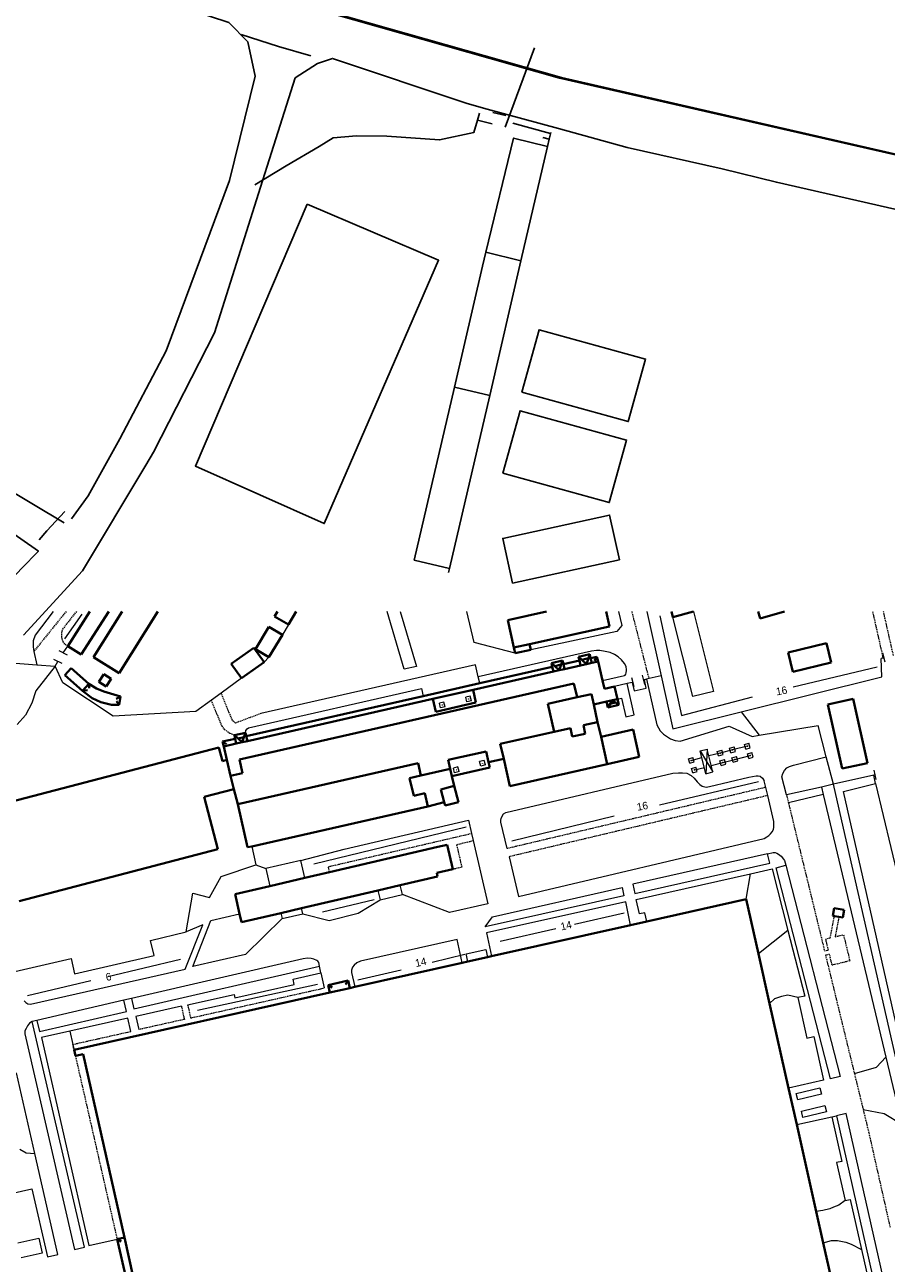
# Model space of a CAD drawing. Extents: x 13 to 4138, y -4831 to -1000.
# Tile 197 of 203: x 3213 to 3579, y -2277 to -1751. Entities that reach past the tile are written whole.
import ezdxf
from ezdxf.enums import TextEntityAlignment as Align

# ---------------------------------------------------------------- set-up
doc = ezdxf.new("R2010")
doc.units = 0
doc.header["$MEASUREMENT"] = 0
doc.linetypes.add('DASHED', pattern=[0.75, 0.5, -0.25])
for name, color, linetype in [('11', 7, 'CONTINUOUS'), ('13', 7, 'CONTINUOUS'), ('15', 7, 'CONTINUOUS'), ('24', 7, 'CONTINUOUS'), ('40', 7, 'CONTINUOUS'), ('42', 7, 'CONTINUOUS'), ('7', 7, 'CONTINUOUS'), ('ГРАНИЦА_РАЙОНА', 5, 'CONTINUOUS'), ('ЛЕСТНИЦЫ', 6, 'CONTINUOUS'), ('ПЕШЕХОДНЫЕ_ДОРОЖКИ', 3, 'CONTINUOUS'), ('ПЕШЕХОДНЫЕ_ПЕРЕХОДЫ', 1, 'CONTINUOUS'), ('СПОРТИВНЫЕ_ПЛОЩАДКИ', 3, 'CONTINUOUS'), ('ТРОТУАРЫ', 7, 'CONTINUOUS')]:
    doc.layers.add(name, color=color, linetype=linetype)
doc.styles.get("Standard").update_dxf_attribs({"font": 'txt', "height": 0.2})

msp = doc.modelspace()

# ---------------------------------------------------------------- linework, layer by layer
at = {"layer": '11', "color": 253, "linetype": 'Continuous', "lineweight": 0}
for p, q in [((3231.66, -2014.67), (3241.07, -2000)), ((3404.17, -2013.09), (3401.01, -2000)), ((3465.37, -2000), (3466.86, -2005.97)), ((3477.43, -2000), (3483.46, -2027.34)), ((3496.9, -2036.1), (3488.45, -2002.42)), ((3497.18, -2000), (3505.68, -2033.9)), ((3325.37, -2005.54), (3322.79, -2009.96)), ((3466.86, -2005.97), (3464.74, -2008.55)), ((3421.5, -2017.72), (3404.17, -2013.09)), ((3464.74, -2008.55), (3428.13, -2016.25)), ((3231.52, -2018.5), (3227.94, -2016.7)), ((3229.73, -2017.6), (3231.66, -2014.67)), ((3578.61, -2021.49), (3577.56, -2017.63)), ((3207.79, -2021.73), (3218.57, -2022.59)), ((3218.57, -2022.59), (3226.25, -2023.21)), ((3229.27, -2022.12), (3225.7, -2020.32)), ((3226.25, -2023.21), (3227.48, -2021.22)), ((3229.5, -2030.31), (3226.25, -2023.21)), ((3317.03, -2019.43), (3314.96, -2021.5)), ((3577.75, -2019.64), (3576.83, -2019.94)), ((3577.12, -2027.8), (3576.83, -2019.94)), ((3305.36, -2028.3), (3296.76, -2034.61)), ((3472.08, -2031.97), (3471.11, -2028.09)), ((3476.51, -2030.97), (3475.53, -2027.08)), ((3477.26, -2028.74), (3476.36, -2028.95)), ((3477.17, -2032.54), (3476.36, -2028.95)), ((3478.39, -2028.49), (3477.26, -2028.74)), ((3483.46, -2027.34), (3478.39, -2028.49)), ((3483.46, -2027.34), (3488.4, -2049.74)), ((3517.51, -2042.54), (3577.12, -2027.8)), ((3250.93, -2044.38), (3229.5, -2030.31)), ((3463.73, -2031.81), (3459.41, -2032.79)), ((3469.03, -2030.61), (3463.73, -2031.81)), ((3471.17, -2030.12), (3469.03, -2030.61)), ((3471.6, -2030.03), (3471.17, -2030.12)), ((3471.17, -2030.12), (3471.99, -2033.72)), ((3471.99, -2033.72), (3477.17, -2032.54)), ((3505.68, -2033.9), (3496.9, -2036.1)), ((3292.6, -2037.66), (3286.05, -2042.46)), ((3296.76, -2034.61), (3292.6, -2037.66)), ((3286.05, -2042.46), (3250.93, -2044.38)), ((3488.4, -2049.74), (3517.51, -2042.54)), ((3517.51, -2042.54), (3525.08, -2052.48)), ((3525.08, -2052.48), (3550.12, -2048.34)), ((3553.58, -2061.68), (3550.12, -2048.34)), ((3556.61, -2073.36), (3553.58, -2061.68)), ((3573.69, -2069.5), (3556.61, -2073.36)), ((3574.38, -2069.34), (3573.69, -2069.5)), ((3574.53, -2073.07), (3573.69, -2069.5)), ((3574.8, -2071.31), (3573.96, -2067.4)), ((3551.48, -2074.52), (3536.69, -2077.86)), ((3556.61, -2073.36), (3551.48, -2074.52)), ((3551.48, -2074.52), (3552.24, -2077.7)), ((3556.92, -2074.55), (3556.61, -2073.36)), ((3586.82, -2205.64), (3556.92, -2074.55)), ((3560.94, -2076.39), (3574.53, -2073.07)), ((3583.08, -2174.41), (3560.94, -2076.39)), ((3552.24, -2077.7), (3537.51, -2081.22)), ((3552.24, -2077.7), (3578.83, -2189.15)), ((3330.6, -2105.65), (3348.92, -2100.88)), ((3296.82, -2112.46), (3311.52, -2107.5)), ((3311.52, -2107.5), (3315.64, -2109.14)), ((3291.87, -2121.44), (3296.82, -2112.46)), ((3281.94, -2135.98), (3284.7, -2119.6)), ((3284.7, -2119.6), (3291.87, -2121.44)), ((3266.77, -2139.65), (3281.94, -2135.98)), ((3268.25, -2146), (3266.77, -2139.65)), ((3209.23, -2152.78), (3233.03, -2147.24)), ((3233.03, -2147.24), (3234.57, -2153.85)), ((3234.57, -2153.85), (3268.25, -2146)), ((3578.83, -2189.15), (3585.63, -2217.66))]:
    msp.add_line(p, q, dxfattribs=at)
for p in [(3577.75, -2019.64), (3476.36, -2028.95)]:
    msp.add_point(p, dxfattribs=at)
at = {"layer": '13', "color": 253, "linetype": 'Continuous', "lineweight": 40}
for p, q in [((3231.66, -2014.67), (3241.07, -2000)), ((3249.07, -2000), (3237.33, -2018.3)), ((3242.56, -2019.32), (3254.68, -2000)), ((3269.82, -2000), (3253.43, -2026.14)), ((3320.61, -2000), (3319.4, -2002.09)), ((3319.4, -2002.09), (3325.37, -2005.54)), ((3325.37, -2005.54), (3328.58, -2000)), ((3418.38, -2003.67), (3434.89, -2000)), ((3461.58, -2006.31), (3460.18, -2000)), ((3487.85, -2000), (3488.45, -2002.42)), ((3488.45, -2002.42), (3497.18, -2000)), ((3524.72, -2000), (3525.54, -2002.91)), ((3525.54, -2002.91), (3535.84, -2000)), ((3317.03, -2006.46), (3311.27, -2015.92)), ((3322.79, -2009.96), (3317.03, -2006.46)), ((3418.38, -2003.67), (3420.97, -2015.32)), ((3427.6, -2013.85), (3461.58, -2006.31)), ((3317.03, -2019.43), (3322.79, -2009.96)), ((3237.33, -2018.3), (3231.66, -2014.67)), ((3310.61, -2015.36), (3301.01, -2022.16)), ((3314.96, -2021.5), (3310.61, -2015.36)), ((3311.27, -2015.92), (3317.03, -2019.43)), ((3420.97, -2015.32), (3427.6, -2013.85)), ((3420.97, -2015.32), (3421.5, -2017.72)), ((3421.5, -2017.72), (3428.13, -2016.25)), ((3428.13, -2016.25), (3427.6, -2013.85)), ((3448.45, -2019.2), (3453.16, -2018.14)), ((3452.63, -2019.85), (3453.16, -2018.14)), ((3453.16, -2018.14), (3453.54, -2019.81)), ((3537.46, -2017.37), (3553.64, -2013.5)), ((3539.42, -2025.57), (3537.46, -2017.37)), ((3553.64, -2013.5), (3555.6, -2021.7)), ((3253.43, -2026.14), (3242.56, -2019.32)), ((3301.01, -2022.16), (3305.36, -2028.3)), ((3305.36, -2028.3), (3314.96, -2021.5)), ((3406.51, -2030.43), (3437.29, -2023.44)), ((3436.95, -2021.93), (3441.66, -2020.86)), ((3437.29, -2023.44), (3436.95, -2021.93)), ((3436.95, -2021.93), (3438.33, -2023.19)), ((3437.76, -2025.53), (3437.29, -2023.44)), ((3441.09, -2022.54), (3438.33, -2023.19)), ((3438.33, -2023.19), (3440.27, -2024.96)), ((3440.27, -2024.96), (3441.09, -2022.54)), ((3441.09, -2022.54), (3441.66, -2020.86)), ((3441.66, -2020.86), (3442, -2022.39)), ((3442, -2022.39), (3448.83, -2020.86)), ((3442, -2022.39), (3442.47, -2024.46)), ((3442.47, -2024.46), (3449.3, -2022.92)), ((3448.83, -2020.86), (3448.45, -2019.2)), ((3448.45, -2019.2), (3449.87, -2020.5)), ((3449.3, -2022.92), (3448.83, -2020.86)), ((3449.3, -2022.92), (3451.87, -2022.33)), ((3452.63, -2019.85), (3449.87, -2020.5)), ((3449.87, -2020.5), (3451.87, -2022.33)), ((3451.87, -2022.33), (3452.63, -2019.85)), ((3451.87, -2022.33), (3454, -2021.85)), ((3451.87, -2022.33), (3451.87, -2022.33)), ((3453.54, -2019.81), (3456.26, -2019.21)), ((3453.54, -2019.81), (3454, -2021.85)), ((3454, -2021.85), (3456.78, -2021.22)), ((3456.26, -2019.21), (3455.19, -2020.9)), ((3456.26, -2019.21), (3456.78, -2021.22)), ((3456.78, -2021.22), (3458.6, -2029.24)), ((3555.6, -2021.7), (3539.42, -2025.57)), ((3233.07, -2023.99), (3230.39, -2027.02)), ((3230.39, -2027.02), (3237.92, -2033.68)), ((3240.64, -2030.67), (3233.07, -2023.99)), ((3246.91, -2026.61), (3244.79, -2029.91)), ((3250.01, -2028.6), (3246.91, -2026.61)), ((3247.89, -2031.9), (3250.01, -2028.6)), ((3403.64, -2033.27), (3437.76, -2025.53)), ((3437.76, -2025.53), (3440.27, -2024.96)), ((3440.27, -2024.96), (3442.47, -2024.46)), ((3440.27, -2024.96), (3440.27, -2024.96)), ((3237.92, -2033.68), (3240.64, -2030.67)), ((3237.92, -2033.68), (3239.95, -2033.46)), ((3242, -2036.83), (3237.92, -2033.68)), ((3240.64, -2030.67), (3240.76, -2032.6)), ((3240.64, -2030.67), (3243.77, -2032.69)), ((3243.77, -2032.69), (3247.02, -2034.02)), ((3244.79, -2029.91), (3247.89, -2031.9)), ((3247.02, -2034.02), (3253.96, -2036.09)), ((3446.49, -2030.62), (3304.49, -2062.82)), ((3382.43, -2035.9), (3406.51, -2030.43)), ((3386.57, -2037.14), (3403.64, -2033.27)), ((3404.84, -2038.58), (3403.64, -2033.27)), ((3447.81, -2036.42), (3446.49, -2030.62)), ((3458.6, -2029.24), (3459.41, -2032.79)), ((3459.41, -2032.79), (3463.73, -2031.81)), ((3463.73, -2031.81), (3464.95, -2037.18)), ((3463.73, -2031.81), (3463.73, -2031.81)), ((3245.69, -2038.45), (3242, -2036.83)), ((3250.27, -2039.64), (3245.69, -2038.45)), ((3253.96, -2036.09), (3252.18, -2037.04)), ((3253.52, -2039.64), (3252.29, -2038.06)), ((3253.96, -2036.09), (3253.52, -2039.64)), ((3307.4, -2052.95), (3382.43, -2035.9)), ((3307.86, -2054.98), (3386.57, -2037.14)), ((3386.57, -2037.14), (3387.79, -2042.55)), ((3387.79, -2042.55), (3404.84, -2038.58)), ((3435.39, -2039.23), (3447.81, -2036.42)), ((3438.08, -2051.07), (3435.39, -2039.23)), ((3453.86, -2035.05), (3447.81, -2036.42)), ((3454.87, -2039.46), (3453.86, -2035.05)), ((3460.26, -2038.24), (3454.87, -2039.46)), ((3454.87, -2039.46), (3456.54, -2046.91)), ((3462.8, -2037.67), (3460.26, -2038.24)), ((3460.26, -2038.24), (3460.82, -2040.74)), ((3460.82, -2040.74), (3461.81, -2039.2)), ((3461.81, -2039.2), (3462.8, -2037.67)), ((3461.81, -2039.2), (3464.16, -2038.67)), ((3464.95, -2037.18), (3462.8, -2037.67)), ((3462.8, -2037.67), (3464.16, -2038.67)), ((3462.8, -2037.67), (3462.8, -2037.67)), ((3464.16, -2038.67), (3465.51, -2039.68)), ((3465.51, -2039.68), (3464.95, -2037.18)), ((3565, -2037.07), (3554.29, -2039.46)), ((3554.29, -2039.46), (3560.36, -2066.7)), ((3571.07, -2064.31), (3565, -2037.07)), ((3253.52, -2039.64), (3250.27, -2039.64)), ((3460.82, -2040.74), (3465.51, -2039.68)), ((3438.08, -2051.07), (3444.97, -2049.52)), ((3444.97, -2049.52), (3445.78, -2053.13)), ((3450.49, -2048.27), (3456.54, -2046.91)), ((3451.3, -2051.88), (3450.49, -2048.27)), ((3456.54, -2046.91), (3457.96, -2053.2)), ((3471.59, -2050.12), (3457.96, -2053.2)), ((3474.21, -2061.74), (3471.59, -2050.12)), ((3297.38, -2055.22), (3302.69, -2054.01)), ((3297.38, -2055.22), (3299.08, -2056.26)), ((3297.86, -2057.25), (3297.38, -2055.22)), ((3302.36, -2052.53), (3307.06, -2051.47)), ((3302.69, -2054.01), (3302.36, -2052.53)), ((3303.91, -2053.89), (3302.36, -2052.53)), ((3303.15, -2056.05), (3302.69, -2054.01)), ((3303.91, -2053.89), (3306.42, -2053.39)), ((3305.72, -2055.47), (3303.91, -2053.89)), ((3306.42, -2053.39), (3305.72, -2055.47)), ((3305.72, -2055.47), (3307.86, -2054.98)), ((3307.06, -2051.47), (3306.42, -2053.39)), ((3307.06, -2051.47), (3307.4, -2052.95)), ((3307.4, -2052.95), (3307.86, -2054.98)), ((3415.23, -2056.23), (3438.08, -2051.07)), ((3445.78, -2053.13), (3451.3, -2051.88)), ((3457.96, -2053.2), (3460.58, -2064.81)), ((3295.77, -2057.78), (3200.48, -2082.61)), ((3297.25, -2063.47), (3295.77, -2057.78)), ((3297.86, -2057.25), (3303.15, -2056.05)), ((3299.16, -2062.98), (3297.86, -2057.25)), ((3303.15, -2056.05), (3305.72, -2055.47)), ((3305.72, -2055.47), (3305.72, -2055.47)), ((3409.2, -2059.42), (3393.16, -2063.03)), ((3410.23, -2064.01), (3409.2, -2059.42)), ((3416.66, -2062.56), (3415.23, -2056.23)), ((3299.16, -2062.98), (3297.25, -2063.47)), ((3300.71, -2069.82), (3299.16, -2062.98)), ((3303.82, -2081.74), (3380.34, -2064.4)), ((3304.49, -2062.82), (3305.82, -2068.66)), ((3380.34, -2064.4), (3381.52, -2069.61)), ((3393.16, -2063.03), (3393.99, -2066.73)), ((3416.66, -2062.56), (3410.23, -2064.01)), ((3410.73, -2066.24), (3410.23, -2064.01)), ((3419.27, -2074.13), (3416.66, -2062.56)), ((3460.58, -2064.81), (3419.27, -2074.13)), ((3460.58, -2064.81), (3474.21, -2061.74)), ((3560.36, -2066.7), (3571.07, -2064.31)), ((3305.82, -2068.66), (3300.71, -2069.82)), ((3300.71, -2069.82), (3302.16, -2075.39)), ((3381.52, -2069.61), (3376.74, -2070.71)), ((3378.47, -2078.18), (3376.74, -2070.71)), ((3393.99, -2066.73), (3381.52, -2069.61)), ((3393.99, -2066.73), (3394.7, -2069.85)), ((3394.7, -2069.85), (3410.73, -2066.24)), ((3394.7, -2069.85), (3395.63, -2074)), ((3289.58, -2078.67), (3302.16, -2075.39)), ((3302.16, -2075.39), (3303.82, -2081.74)), ((3395.63, -2074), (3389.95, -2075.54)), ((3389.95, -2075.54), (3391.39, -2080.88)), ((3397.49, -2080.87), (3395.63, -2074)), ((3295.38, -2100.93), (3289.58, -2078.67)), ((3383.22, -2077.09), (3378.47, -2078.18)), ((3383.22, -2077.09), (3384.5, -2082.75)), ((3391.39, -2080.88), (3384.5, -2082.75)), ((3391.39, -2080.88), (3391.81, -2082.41)), ((3391.81, -2082.41), (3397.49, -2080.87)), ((3307.98, -2100.09), (3303.82, -2081.74)), ((3384.5, -2082.75), (3309.75, -2099.69)), ((3210.98, -2122.93), (3295.38, -2100.93)), ((3309.75, -2099.69), (3307.98, -2100.09)), ((3342.75, -2110.66), (3388.72, -2099.96)), ((3388.72, -2099.96), (3392.72, -2099.03)), ((3392.72, -2099.03), (3395.11, -2109.31)), ((3317.37, -2116.57), (3332.33, -2113.08)), ((3332.33, -2113.08), (3342.75, -2110.66)), ((3388.59, -2112.52), (3372.78, -2116.2)), ((3395.11, -2109.31), (3388.22, -2110.92)), ((3388.22, -2110.92), (3388.59, -2112.52)), ((3302.66, -2119.99), (3317.37, -2116.57)), ((3363.27, -2118.41), (3330.87, -2125.95)), ((3372.78, -2116.2), (3363.27, -2118.41)), ((3304.58, -2128.26), (3302.66, -2119.99)), ((3519.55, -2122.09), (3477.41, -2131.55)), ((3524.77, -2145.33), (3519.55, -2122.09)), ((3305.43, -2131.87), (3304.58, -2128.26)), ((3322.11, -2127.99), (3305.43, -2131.87)), ((3330.87, -2125.95), (3322.11, -2127.99)), ((3556.42, -2129.18), (3556.95, -2125.95)), ((3556.95, -2125.95), (3561.11, -2126.64)), ((3561.11, -2126.64), (3560.58, -2129.87)), ((3470.46, -2133.11), (3411.55, -2146.33)), ((3477.41, -2131.55), (3470.46, -2133.11)), ((3557.03, -2129.28), (3556.42, -2129.18)), ((3558.95, -2129.6), (3557.03, -2129.28)), ((3560.58, -2129.87), (3558.95, -2129.6)), ((3399.06, -2149.13), (3353.47, -2159.36)), ((3401.42, -2148.6), (3399.06, -2149.13)), ((3409.85, -2146.71), (3401.42, -2148.6)), ((3411.55, -2146.33), (3409.85, -2146.71)), ((3529.5, -2166.39), (3524.77, -2145.33)), ((3342.21, -2158.58), (3350.64, -2156.69)), ((3343.9, -2159.65), (3342.21, -2158.58)), ((3342.92, -2161.73), (3342.21, -2158.58)), ((3351.35, -2159.84), (3342.92, -2161.73)), ((3349.57, -2158.38), (3350.64, -2156.69)), ((3350.64, -2156.69), (3351.35, -2159.84)), ((3353.47, -2159.36), (3351.35, -2159.84)), ((3342.92, -2161.73), (3234.31, -2186.1)), ((3537.56, -2202.31), (3529.5, -2166.39)), ((3234.31, -2186.1), (3234.88, -2188.65)), ((3234.88, -2188.65), (3238.21, -2187.91)), ((3238.21, -2187.91), (3255.66, -2265.7)), ((3541.04, -2217.81), (3537.56, -2202.31)), ((3549.32, -2254.74), (3541.04, -2217.81)), ((3552.29, -2267.96), (3549.32, -2254.74)), ((3255.66, -2265.7), (3252.58, -2266.39)), ((3252.58, -2266.39), (3254.27, -2267.46)), ((3252.58, -2266.39), (3256.39, -2283.15)), ((3255.66, -2265.7), (3259.41, -2282.47)), ((3559.16, -2298.6), (3552.29, -2267.96))]:
    msp.add_line(p, q, dxfattribs=at)
at = {"layer": '15', "color": 253, "linetype": 'Continuous', "lineweight": 0}
for p, q in [((3500.06, -2059.14), (3502.97, -2058.41)), ((3502.51, -2068.84), (3500.06, -2059.14)), ((3500.06, -2059.14), (3502.74, -2063.62)), ((3502.97, -2058.41), (3502.74, -2063.62)), ((3505.42, -2068.1), (3502.97, -2058.41)), ((3508.56, -2060.09), (3503.7, -2061.3)), ((3513.74, -2058.71), (3508.56, -2060.09)), ((3520.08, -2057.13), (3513.74, -2058.71)), ((3496.28, -2063.19), (3500.79, -2062.04)), ((3502.74, -2063.62), (3502.51, -2068.84)), ((3502.74, -2063.62), (3505.42, -2068.1)), ((3504.74, -2065.41), (3509.66, -2064.09)), ((3509.66, -2064.09), (3514.77, -2062.78)), ((3514.77, -2062.78), (3521.32, -2061.12)), ((3497.59, -2067.25), (3501.83, -2066.16)), ((3502.51, -2068.84), (3505.42, -2068.1))]:
    msp.add_line(p, q, dxfattribs=at)
at = {"layer": '24', "color": 253, "linetype": 'DASHED', "lineweight": 0}
for p, q in [((3230.94, -2000), (3217.18, -2017.01)), ((3235.32, -2000), (3229.42, -2007.5)), ((3478.39, -2028.49), (3471.12, -2000)), ((3577.75, -2019.64), (3573.33, -2000)), ((3582.06, -2018.63), (3577.86, -2000)), ((3229.07, -2009.77), (3229.42, -2007.5)), ((3229.07, -2010.8), (3229.07, -2009.77)), ((3229.44, -2012.13), (3229.07, -2010.8)), ((3229.81, -2013.02), (3229.44, -2012.13)), ((3230.4, -2013.91), (3229.81, -2013.02)), ((3231.66, -2014.67), (3230.4, -2013.91)), ((3297.12, -2048.65), (3292.6, -2037.66)), ((3301.5, -2046.13), (3296.76, -2034.61)), ((3313.57, -2043.32), (3302.87, -2047.35)), ((3298.31, -2050.2), (3297.12, -2048.65)), ((3301.86, -2046.6), (3301.5, -2046.13)), ((3302.87, -2047.35), (3301.86, -2046.6)), ((3300.41, -2051.76), (3298.31, -2050.2)), ((3302.36, -2052.53), (3300.41, -2051.76)), ((3527.88, -2074.65), (3418.09, -2100.64)), ((3528.71, -2078.13), (3418.92, -2104.11)), ((3536.69, -2077.86), (3537.51, -2081.22)), ((3537.51, -2081.22), (3552.82, -2144.06)), ((3342.21, -2108.33), (3402.98, -2094.2)), ((3396.78, -2098.89), (3403.7, -2097.27)), ((3398.99, -2108.41), (3396.78, -2098.89)), ((3342.75, -2110.66), (3342.21, -2108.33)), ((3395.11, -2109.31), (3398.99, -2108.41)), ((3555.28, -2138.55), (3557.03, -2129.28)), ((3558.95, -2129.6), (3557.35, -2138.04)), ((3553.34, -2139.02), (3555.28, -2138.55)), ((3554.47, -2143.65), (3553.34, -2139.02)), ((3557.35, -2138.04), (3560.87, -2137.19)), ((3560.87, -2137.19), (3563.57, -2148.3)), ((3552.82, -2144.06), (3554.47, -2143.65)), ((3554.93, -2145.53), (3553.27, -2145.94)), ((3553.27, -2145.94), (3565.51, -2196.17)), ((3556.05, -2150.13), (3554.93, -2145.53)), ((3563.57, -2148.3), (3556.05, -2150.13)), ((3283.78, -2172.53), (3340.52, -2159.8)), ((3279.87, -2167.55), (3281.12, -2173.13)), ((3282.53, -2166.95), (3283.78, -2172.53)), ((3281.12, -2173.13), (3261.84, -2177.46)), ((3233.78, -2183.75), (3258.36, -2178.24)), ((3234.31, -2186.1), (3233.78, -2183.75)), ((3234.88, -2188.65), (3252.58, -2266.39)), ((3565.51, -2196.17), (3569.22, -2211.39)), ((3569.22, -2211.39), (3571.64, -2221.35)), ((3571.64, -2221.35), (3580.64, -2261.38))]:
    msp.add_line(p, q, dxfattribs=at)
at = {"layer": '24', "color": 253, "linetype": 'Continuous', "lineweight": 0}
for p, q in [((3225.46, -2000), (3217.77, -2010.06)), ((3374.43, -2024.45), (3367.25, -2000)), ((3372.76, -2000), (3379.6, -2023.28)), ((3217.77, -2010.06), (3217.03, -2012.43)), ((3217.03, -2012.43), (3217.03, -2014.94)), ((3217.03, -2014.94), (3217.18, -2017.01)), ((3217.18, -2017.01), (3218.57, -2022.59)), ((3453.88, -2016.81), (3405.89, -2027.68)), ((3456.07, -2016.62), (3453.88, -2016.81)), ((3457.51, -2016.62), (3456.07, -2016.62)), ((3459.74, -2016.92), (3457.51, -2016.62)), ((3461.9, -2017.45), (3459.74, -2016.92)), ((3463.68, -2018.25), (3461.9, -2017.45)), ((3465.27, -2019.31), (3463.68, -2018.25)), ((3404.75, -2022.65), (3313.57, -2043.32)), ((3379.6, -2023.28), (3374.43, -2024.45)), ((3405.89, -2027.68), (3404.75, -2022.65)), ((3466.67, -2020.52), (3465.27, -2019.31)), ((3467.96, -2022.11), (3466.67, -2020.52)), ((3468.43, -2023.02), (3467.96, -2022.11)), ((3468.62, -2023.42), (3468.43, -2023.02)), ((3468.71, -2023.83), (3468.62, -2023.42)), ((3468.73, -2024.3), (3468.71, -2023.83)), ((3406.51, -2030.43), (3405.89, -2027.68)), ((3458.6, -2029.24), (3467.96, -2027.12)), ((3467.96, -2027.12), (3468.17, -2026.96)), ((3468.17, -2026.96), (3468.45, -2026.55)), ((3468.45, -2026.55), (3468.65, -2025.99)), ((3468.65, -2025.99), (3468.75, -2025.04)), ((3468.75, -2025.04), (3468.73, -2024.3)), ((3477.26, -2028.74), (3481.66, -2048.15)), ((3308.31, -2049.4), (3381.71, -2032.71)), ((3381.71, -2032.71), (3382.43, -2035.9)), ((3472.04, -2043.86), (3469.03, -2030.61)), ((3464.95, -2037.18), (3466.72, -2036.78)), ((3466.72, -2036.78), (3468.51, -2044.66)), ((3468.51, -2044.66), (3472.04, -2043.86)), ((3307.21, -2050.54), (3307.72, -2049.86)), ((3307.72, -2049.86), (3308.31, -2049.4)), ((3481.66, -2048.15), (3483.04, -2050.67)), ((3491.54, -2054.99), (3512.37, -2048.63)), ((3512.37, -2048.63), (3522.05, -2053.06)), ((3307.06, -2051.47), (3307.21, -2050.54)), ((3483.04, -2050.67), (3484.47, -2052.11)), ((3484.47, -2052.11), (3485.79, -2052.95)), ((3485.79, -2052.95), (3487.47, -2054.03)), ((3487.47, -2054.03), (3489.38, -2054.75)), ((3489.38, -2054.75), (3491.54, -2054.99)), ((3522.05, -2053.06), (3525.08, -2052.48)), ((3536.79, -2066.39), (3537.95, -2065.76)), ((3537.95, -2065.76), (3539.65, -2065.29)), ((3539.65, -2065.29), (3553.58, -2061.68)), ((3417.62, -2085.35), (3488.41, -2068.57)), ((3488.41, -2068.57), (3490.84, -2068.42)), ((3490.84, -2068.42), (3492.5, -2068.42)), ((3492.5, -2068.42), (3494.32, -2068.64)), ((3494.32, -2068.64), (3496.22, -2069.55)), ((3496.22, -2069.55), (3497.5, -2070.77)), ((3497.5, -2070.77), (3498.79, -2072.28)), ((3503.97, -2074.32), (3520.64, -2070.31)), ((3520.64, -2070.31), (3523.82, -2069.71)), ((3523.82, -2069.71), (3524.61, -2069.73)), ((3524.61, -2069.73), (3525.56, -2069.92)), ((3525.56, -2069.92), (3526.54, -2070.69)), ((3526.54, -2070.69), (3527.23, -2071.9)), ((3534.71, -2070.22), (3535.11, -2068.82)), ((3536.69, -2077.86), (3534.71, -2070.22)), ((3535.11, -2068.82), (3535.87, -2067.55)), ((3535.87, -2067.55), (3536.79, -2066.39)), ((3498.79, -2072.28), (3499.85, -2073.42)), ((3499.85, -2073.42), (3500.91, -2074.18)), ((3500.91, -2074.18), (3502.65, -2074.56)), ((3502.65, -2074.56), (3503.97, -2074.32)), ((3527.88, -2074.65), (3527.23, -2071.9)), ((3528.71, -2078.13), (3527.88, -2074.65)), ((3574.53, -2073.07), (3597.69, -2170.44)), ((3531.35, -2089.2), (3528.71, -2078.13)), ((3415.58, -2087.81), (3416.03, -2086.86)), ((3416.03, -2086.86), (3416.64, -2085.95)), ((3416.64, -2085.95), (3417.62, -2085.35)), ((3348.92, -2100.88), (3401.67, -2088.59)), ((3401.67, -2088.59), (3402.98, -2094.2)), ((3415.43, -2088.64), (3415.58, -2087.81)), ((3415.5, -2089.48), (3415.43, -2088.64)), ((3418.09, -2100.64), (3415.5, -2089.48)), ((3531.23, -2092.52), (3531.35, -2091.48)), ((3531.35, -2091.48), (3531.35, -2089.2)), ((3402.98, -2094.2), (3403.7, -2097.27)), ((3403.7, -2097.27), (3409.93, -2124.05)), ((3422.91, -2120.98), (3527.14, -2096.3)), ((3527.14, -2096.3), (3528.39, -2095.67)), ((3528.39, -2095.67), (3529.19, -2095.1)), ((3529.19, -2095.1), (3529.94, -2094.34)), ((3529.94, -2094.34), (3530.62, -2093.55)), ((3530.62, -2093.55), (3531.23, -2092.52)), ((3309.75, -2099.69), (3311.52, -2107.5)), ((3528.69, -2102.81), (3531.09, -2102.32)), ((3531.09, -2102.32), (3531.85, -2102.35)), ((3531.85, -2102.35), (3532.61, -2102.58)), ((3532.61, -2102.58), (3533.33, -2103.02)), ((3330.6, -2105.65), (3315.64, -2109.14)), ((3332.33, -2113.08), (3330.6, -2105.65)), ((3418.92, -2104.11), (3422.91, -2120.98)), ((3528.69, -2102.81), (3471.4, -2115.67)), ((3472.31, -2119.71), (3529.6, -2106.86)), ((3529.6, -2106.86), (3528.69, -2102.81)), ((3532.3, -2108.81), (3536.47, -2107.74)), ((3533.33, -2103.02), (3534.4, -2103.85)), ((3534.4, -2103.85), (3535.43, -2105.06)), ((3535.43, -2105.06), (3535.79, -2105.73)), ((3535.79, -2105.73), (3536.47, -2107.74)), ((3536.47, -2107.74), (3559.52, -2197.38)), ((3315.64, -2109.14), (3317.37, -2116.57)), ((3472.87, -2122.2), (3521.35, -2111.33)), ((3521.35, -2111.33), (3530.54, -2109.26)), ((3530.54, -2109.26), (3537.25, -2135.35)), ((3555.32, -2198.32), (3532.3, -2108.81)), ((3363.27, -2118.41), (3364.18, -2122.35)), ((3373.7, -2120.14), (3372.78, -2116.2)), ((3411.98, -2129.54), (3466.9, -2117.22)), ((3466.9, -2117.22), (3467.67, -2120.68)), ((3471.4, -2115.67), (3472.31, -2119.71)), ((3354.96, -2128.07), (3364.18, -2122.35)), ((3364.18, -2122.35), (3373.7, -2120.14)), ((3393.7, -2127.83), (3373.7, -2120.14)), ((3467.67, -2120.68), (3408.76, -2133.91)), ((3468.54, -2123.18), (3409.34, -2136.46)), ((3470.46, -2133.11), (3468.54, -2123.18)), ((3474.25, -2128.36), (3472.87, -2122.2)), ((3292.4, -2131.1), (3304.58, -2128.26)), ((3322.11, -2127.99), (3322.66, -2130.37)), ((3322.66, -2130.37), (3331.42, -2128.33)), ((3331.42, -2128.33), (3330.87, -2125.95)), ((3331.42, -2128.33), (3342.55, -2131.17)), ((3342.55, -2131.17), (3354.96, -2128.07)), ((3409.93, -2124.05), (3393.7, -2127.83)), ((3476.57, -2127.84), (3474.25, -2128.36)), ((3477.41, -2131.55), (3476.57, -2127.84)), ((3281.48, -2151.76), (3288.91, -2132.95)), ((3288.91, -2132.95), (3281.94, -2135.98)), ((3284.66, -2150.7), (3292.4, -2131.1)), ((3322.66, -2130.37), (3307.09, -2145.54)), ((3408.76, -2133.91), (3411.98, -2129.54)), ((3396.85, -2139.26), (3355.87, -2148.4)), ((3399.06, -2149.13), (3396.85, -2139.26)), ((3409.34, -2136.46), (3411.55, -2146.33)), ((3537.25, -2135.35), (3544.41, -2163.21)), ((3400.68, -2145.31), (3409.11, -2143.42)), ((3409.11, -2143.42), (3409.85, -2146.71)), ((3331.62, -2147.41), (3258.66, -2164.26)), ((3307.09, -2145.54), (3284.66, -2150.7)), ((3333.33, -2147.14), (3331.62, -2147.41)), ((3334.92, -2147.26), (3333.33, -2147.14)), ((3336.09, -2147.56), (3334.92, -2147.26)), ((3337.3, -2148.09), (3336.09, -2147.56)), ((3337.8, -2148.43), (3337.3, -2148.09)), ((3338.14, -2148.92), (3337.8, -2148.43)), ((3338.47, -2150.49), (3338.14, -2148.92)), ((3354.36, -2149.09), (3353.15, -2150.15)), ((3355.87, -2148.4), (3354.36, -2149.09)), ((3401.42, -2148.6), (3400.68, -2145.31)), ((3215.84, -2166.62), (3281.48, -2151.76)), ((3259.68, -2168.69), (3338.47, -2150.49)), ((3327.26, -2156.05), (3339.08, -2153.39)), ((3339.08, -2153.39), (3338.47, -2150.49)), ((3339.08, -2153.39), (3340.52, -2159.8)), ((3352.47, -2150.98), (3352.01, -2152.27)), ((3352.01, -2152.27), (3352.09, -2153.18)), ((3352.09, -2153.18), (3353.47, -2159.36)), ((3353.15, -2150.15), (3352.47, -2150.98)), ((3302.59, -2164.04), (3327.78, -2158.39)), ((3327.78, -2158.39), (3327.26, -2156.05)), ((3213.1, -2165.29), (3213.78, -2166.01)), ((3255.48, -2164.99), (3218.49, -2173.54)), ((3258.66, -2164.26), (3255.48, -2164.99)), ((3256.57, -2169.72), (3255.48, -2164.99)), ((3258.66, -2164.26), (3259.68, -2168.69)), ((3282.53, -2166.95), (3302.25, -2162.53)), ((3302.25, -2162.53), (3302.59, -2164.04)), ((3544.41, -2163.21), (3541.48, -2163.87)), ((3541.48, -2163.87), (3545.34, -2181.09)), ((3213.78, -2166.01), (3214.69, -2166.54)), ((3214.69, -2166.54), (3215.84, -2166.62)), ((3219.58, -2178.26), (3256.57, -2169.72)), ((3279.87, -2167.55), (3260.59, -2171.88)), ((3214.5, -2175.86), (3213.97, -2177)), ((3215.41, -2174.8), (3214.5, -2175.86)), ((3216.59, -2173.98), (3215.41, -2174.8)), ((3218.49, -2173.54), (3216.59, -2173.98)), ((3238.72, -2269.8), (3216.59, -2173.98)), ((3218.49, -2173.54), (3219.58, -2178.26)), ((3257.11, -2172.66), (3232.53, -2178.17)), ((3258.36, -2178.24), (3257.11, -2172.66)), ((3260.59, -2171.88), (3261.84, -2177.46)), ((3213.97, -2177), (3213.44, -2178.06)), ((3213.44, -2178.06), (3213.45, -2179.31)), ((3213.45, -2179.31), (3234.57, -2270.76)), ((3232.53, -2178.17), (3220.53, -2180.87)), ((3220.53, -2180.87), (3240.61, -2269.12)), ((3545.34, -2181.09), (3548.28, -2180.43)), ((3548.28, -2180.43), (3552.44, -2198.97)), ((3233.78, -2183.75), (3234.31, -2186.1)), ((3217.72, -2230.06), (3209.93, -2195.83)), ((3552.44, -2198.97), (3537.56, -2202.31)), ((3540.86, -2204.55), (3550.86, -2202.2)), ((3550.86, -2202.2), (3551.49, -2204.87)), ((3559.52, -2197.38), (3555.32, -2198.32)), ((3541.49, -2207.22), (3540.86, -2204.55)), ((3551.49, -2204.87), (3541.49, -2207.22)), ((3542.99, -2212.06), (3552.98, -2209.71)), ((3543.61, -2214.72), (3542.99, -2212.06)), ((3553.61, -2212.37), (3543.61, -2214.72)), ((3552.98, -2209.71), (3553.61, -2212.37)), ((3541.04, -2217.81), (3555.91, -2214.47)), ((3555.91, -2214.47), (3557.9, -2214.03)), ((3555.91, -2214.47), (3560.17, -2233.43)), ((3562.05, -2213.1), (3557.9, -2214.03)), ((3557.9, -2214.03), (3580.73, -2315.77)), ((3584.31, -2312.03), (3562.05, -2213.1)), ((3227.47, -2272.86), (3217.72, -2230.06)), ((3560.17, -2233.43), (3557.91, -2233.94)), ((3557.91, -2233.94), (3561.52, -2250.05)), ((3203.19, -2248.03), (3216.42, -2245.02)), ((3216.42, -2245.02), (3222.99, -2273.88)), ((3561.52, -2250.05), (3563.78, -2249.54)), ((3563.78, -2249.54), (3568.54, -2270.74)), ((3210.45, -2267.99), (3219.39, -2266.02)), ((3219.39, -2266.02), (3220.79, -2272.36)), ((3234.57, -2270.76), (3238.72, -2269.8)), ((3240.61, -2269.12), (3252.58, -2266.39)), ((3568.54, -2270.74), (3578.75, -2316.21)), ((3220.79, -2272.36), (3211.85, -2274.34)), ((3222.99, -2273.88), (3227.47, -2272.86))]:
    msp.add_line(p, q, dxfattribs=at)
at = {"layer": '40', "color": 253, "linetype": 'Continuous', "lineweight": 0}
for p, q in [((3230.37, -2011.58), (3237.79, -2001.19)), ((3482.99, -2001.89), (3492.12, -2044.09)), ((3226.25, -2023.21), (3218.07, -2033.69)), ((3539.52, -2032.03), (3575.11, -2023.45)), ((3218.07, -2033.69), (3216.35, -2038.87)), ((3216.35, -2038.87), (3213.76, -2044.04)), ((3492.12, -2044.09), (3522.23, -2036.23)), ((3213.76, -2044.04), (3210.15, -2048)), ((3482.77, -2082.03), (3524.74, -2072.16)), ((3420.17, -2097.28), (3463.6, -2086.69)), ((3336.13, -2107.09), (3400.8, -2091.45)), ((3519.55, -2122.09), (3521.35, -2111.33)), ((3339.81, -2127.52), (3361.71, -2122.22)), ((3446.7, -2132.76), (3467.81, -2127.93)), ((3415.23, -2139.95), (3438.81, -2134.56)), ((3537.25, -2135.35), (3524.77, -2145.33)), ((3279.49, -2147.76), (3248.63, -2155.05)), ((3386.28, -2148.91), (3400.21, -2145.51)), ((3354.77, -2156.28), (3373.13, -2152.09)), ((3241.49, -2156.73), (3214.53, -2163.1)), ((3286.66, -2169.26), (3337.65, -2158.15)), ((3531.64, -2164.46), (3529.5, -2166.39)), ((3534.61, -2163.35), (3531.64, -2164.46)), ((3537.26, -2162.82), (3534.61, -2163.35)), ((3541.48, -2163.87), (3537.26, -2162.82)), ((3232.53, -2178.17), (3233.78, -2183.75)), ((3574.89, -2193.41), (3578.83, -2189.15)), ((3565.51, -2196.17), (3574.89, -2193.41)), ((3569.22, -2211.39), (3578.2, -2213.11)), ((3578.2, -2213.11), (3585.63, -2217.66)), ((3211.35, -2228.26), (3213.92, -2229.76)), ((3213.92, -2229.76), (3217.72, -2230.06)), ((3552.16, -2254.26), (3549.32, -2254.74)), ((3555.1, -2253.58), (3552.16, -2254.26)), ((3556.69, -2252.9), (3555.1, -2253.58)), ((3558.95, -2251.99), (3556.69, -2252.9)), ((3561.52, -2250.05), (3558.95, -2251.99)), ((3552.29, -2267.96), (3555.78, -2266.96)), ((3555.78, -2266.96), (3558.27, -2266.96)), ((3558.27, -2266.96), (3561.9, -2267.64)), ((3561.9, -2267.64), (3564.16, -2268.55)), ((3564.16, -2268.55), (3568.54, -2270.74))]:
    msp.add_line(p, q, dxfattribs=at)
at = {"layer": '7', "color": 253, "linetype": 'Continuous', "lineweight": 0}
for p, q in [((3391.32, -2038.46), (3389.38, -2038.94)), ((3389.86, -2040.88), (3389.38, -2038.94)), ((3391.8, -2040.4), (3391.32, -2038.46)), ((3402.5, -2035.94), (3400.56, -2036.42)), ((3401.04, -2038.36), (3400.56, -2036.42)), ((3402.98, -2037.88), (3401.04, -2038.36)), ((3402.98, -2037.88), (3402.5, -2035.94)), ((3391.8, -2040.4), (3389.86, -2040.88)), ((3507.32, -2059.42), (3509.24, -2058.85)), ((3507.89, -2061.33), (3507.32, -2059.42)), ((3509.8, -2060.76), (3509.24, -2058.85)), ((3512.49, -2058.04), (3514.41, -2057.47)), ((3513.06, -2059.95), (3512.49, -2058.04)), ((3513.06, -2059.95), (3514.98, -2059.39)), ((3514.98, -2059.39), (3514.41, -2057.47)), ((3518.84, -2056.45), (3520.76, -2055.89)), ((3519.41, -2058.37), (3518.84, -2056.45)), ((3519.41, -2058.37), (3521.32, -2057.8)), ((3520.08, -2060.45), (3522, -2059.88)), ((3520.65, -2062.36), (3520.08, -2060.45)), ((3521.32, -2057.8), (3520.76, -2055.89)), ((3522.56, -2061.8), (3522, -2059.88)), ((3408.38, -2063.19), (3406.45, -2063.71)), ((3406.97, -2065.64), (3406.45, -2063.71)), ((3408.9, -2065.11), (3406.97, -2065.64)), ((3408.9, -2065.11), (3408.38, -2063.19)), ((3495.04, -2062.52), (3496.96, -2061.95)), ((3495.61, -2064.43), (3495.04, -2062.52)), ((3495.61, -2064.43), (3497.53, -2063.86)), ((3497.53, -2063.86), (3496.96, -2061.95)), ((3507.89, -2061.33), (3509.8, -2060.76)), ((3508.42, -2063.41), (3510.34, -2062.84)), ((3508.99, -2065.33), (3508.42, -2063.41)), ((3508.99, -2065.33), (3510.91, -2064.76)), ((3510.91, -2064.76), (3510.34, -2062.84)), ((3513.53, -2062.1), (3515.44, -2061.53)), ((3514.1, -2064.02), (3513.53, -2062.1)), ((3514.1, -2064.02), (3516.01, -2063.45)), ((3516.01, -2063.45), (3515.44, -2061.53)), ((3520.65, -2062.36), (3522.56, -2061.8)), ((3397.23, -2066), (3395.3, -2066.53)), ((3395.83, -2068.46), (3395.3, -2066.53)), ((3397.76, -2067.93), (3395.83, -2068.46)), ((3397.76, -2067.93), (3397.23, -2066)), ((3496.35, -2066.58), (3498.27, -2066.01)), ((3496.92, -2068.49), (3496.35, -2066.58)), ((3496.92, -2068.49), (3498.84, -2067.93)), ((3498.84, -2067.93), (3498.27, -2066.01))]:
    msp.add_line(p, q, dxfattribs=at)
for centre in [(3401.77, -2037.15), (3390.59, -2039.67), (3407.67, -2064.41), (3396.53, -2067.23)]:
    msp.add_circle(centre, 0.041, dxfattribs=at)
for p in [(3508.56, -2060.09), (3513.74, -2058.71), (3520.08, -2057.13), (3496.28, -2063.19), (3509.66, -2064.09), (3514.77, -2062.78), (3521.32, -2061.12), (3497.59, -2067.25)]:
    msp.add_point(p, dxfattribs=at)
at = {"layer": 'ГРАНИЦА_РАЙОНА'}
for points in [[(4137.47, -1949.75), (4091.89, -1934.46), (4038.15, -1918.86), (3814.09, -1863.45), (3641.09, -1819.53), (3440.41, -1773.65), (3334.1, -1743.46), (3144.46, -1659.61), (3017.58, -1586.09), (2960.99, -1546.95), (2857.89, -1467.79), (2708.29, -1338.82), (2658.13, -1302.32), (2616.95, -1276.71), (2596.82, -1265.86), (2580.07, -1257.96), (2567.13, -1251.43)], [(4138.22, -1949.51), (4092.64, -1934.22), (4038.9, -1918.63), (3814.84, -1863.22), (3641.83, -1819.3), (3441.16, -1773.41), (3334.84, -1743.22), (3145.21, -1659.38), (3018.33, -1585.86), (2961.74, -1546.72), (2858.64, -1467.55), (2709.04, -1338.58), (2658.87, -1302.08), (2617.69, -1276.48), (2597.57, -1265.62), (2580.82, -1257.73), (2567.88, -1251.2)]]:
    msp.add_lwpolyline(points, dxfattribs=at)
at = {"layer": 'ЛЕСТНИЦЫ'}
msp.add_lwpolyline([(3420.55, -1792.71), (3436.49, -1797.12)], dxfattribs=at)
at = {"layer": 'ПЕШЕХОДНЫЕ_ДОРОЖКИ'}
for points in [[(3230.05, -1962.41), (3149.83, -1914.37), (3133.8, -1901.76), (3067.89, -1856.97), (3046.96, -1842.93), (2922.1, -1759.17), (2742.03, -1627.7), (2732.8, -1618.33), (2728.79, -1612.11)], [(3429.8, -1760.73), (3417.31, -1794.42)], [(3311.03, -1818.89), (3324.37, -1810.85), (3338.36, -1802.65), (3344.27, -1798.99), (3354.14, -1798.17), (3367.13, -1798.31), (3389.42, -1799.86), (3403.97, -1796.72), (3405.48, -1791.45), (3406.35, -1788.43)], [(3411.71, -1793.05), (3405.48, -1791.45)], [(3436.64, -1796.67), (3435.96, -1799.57), (3435.26, -1802.6), (3423.96, -1851.18), (3410.79, -1908.31), (3393.62, -1981.71), (3393.23, -1983.38)], [(3378.72, -1978.23), (3395.74, -1904.74), (3407.61, -1853.44), (3409.11, -1847.52), (3420.85, -1799.07), (3435.26, -1802.6)], [(3433.25, -1798.83), (3435.96, -1799.57)], [(3423.96, -1851.18), (3409.11, -1847.52)], [(3410.79, -1908.31), (3395.74, -1904.74)], [(2886.74, -2343.75), (2910.92, -2315.33), (2921.31, -2303.23), (2973.78, -2241.72), (2994.56, -2217.4), (2997.88, -2213.9), (3005.3, -2209.02), (3179.89, -2016.4), (3212.03, -1981.69), (3219.19, -1974.45), (3143.7, -1921.81)], [(3378.72, -1978.23), (3393.62, -1981.71)]]:
    msp.add_lwpolyline(points, dxfattribs=at)
at = {"layer": 'ПЕШЕХОДНЫЕ_ПЕРЕХОДЫ'}
for points in [[(3305.17, -1755.06), (3321.03, -1760.18), (3334.74, -1764.19)], [(3417.63, -1789.52), (3412.02, -1788.15)], [(3219.51, -1969.55), (3222.7, -1965.7), (3230.36, -1957.52)]]:
    msp.add_lwpolyline(points, dxfattribs=at)
at = {"layer": 'СПОРТИВНЫЕ_ПЛОЩАДКИ'}
for points in [[(3333.26, -1827.08), (3285.8, -1938.28), (3340.53, -1962.67), (3389.02, -1850.89)], [(3424.31, -1906.92), (3469.55, -1919.38), (3476.89, -1892.84), (3431.65, -1880.38)], [(3416.25, -1941.3), (3461.49, -1953.76), (3468.83, -1927.23), (3423.59, -1914.77)], [(3420.44, -1987.96), (3465.79, -1978.05), (3461.62, -1959.05), (3416.27, -1968.96)]]:
    msp.add_lwpolyline(points, close=True, dxfattribs=at)
at = {"layer": 'ТРОТУАРЫ'}
for points in [[(3233.3, -1960.71), (3240.35, -1950.92), (3253.73, -1926.71), (3273.43, -1889.31), (3300.22, -1817.11), (3311.23, -1772.73), (3308.1, -1758.25), (3300.05, -1750.06), (3267.13, -1739.1), (3228.32, -1723.83), (3183.45, -1705.43), (3103.76, -1663.63), (3033.14, -1620), (2972.08, -1575.79), (2934.38, -1547.16), (2891.48, -1512.17), (2879.67, -1502.7), (2828.09, -1460.25)], [(3681.79, -1851.91), (3532.44, -1817.83), (3509.39, -1812.14), (3469.1, -1803.11), (3439.89, -1794.97), (3409.61, -1786.72), (3401.14, -1784.32), (3344.02, -1765.26), (3337.67, -1767.38), (3328.1, -1773.51), (3316.26, -1810.93), (3314.29, -1817.19), (3293.92, -1881.66), (3268.02, -1932.4), (3264.71, -1937.93), (3237.92, -1982.74), (3212.91, -2010.05)]]:
    msp.add_lwpolyline(points, dxfattribs=at)

# ---------------------------------------------------------------- texts
at = {"layer": '42', "color": 253, "linetype": 'Continuous', "lineweight": 0}
for s, rotation, p in [('16', 10.1841, (3534.58, -2033.64)), ('16', 10.1841, (3475.52, -2082.61)), ('14', 12.957, (3443.15, -2133.32)), ('14', 12.4734, (3381.46, -2148.86)), ('6', 10.8416, (3248.95, -2155.04))]:
    msp.add_text(s, height=3.2, rotation=rotation, dxfattribs=at).set_placement(p, align=Align.MIDDLE)

doc.saveas('drawing.dxf')
